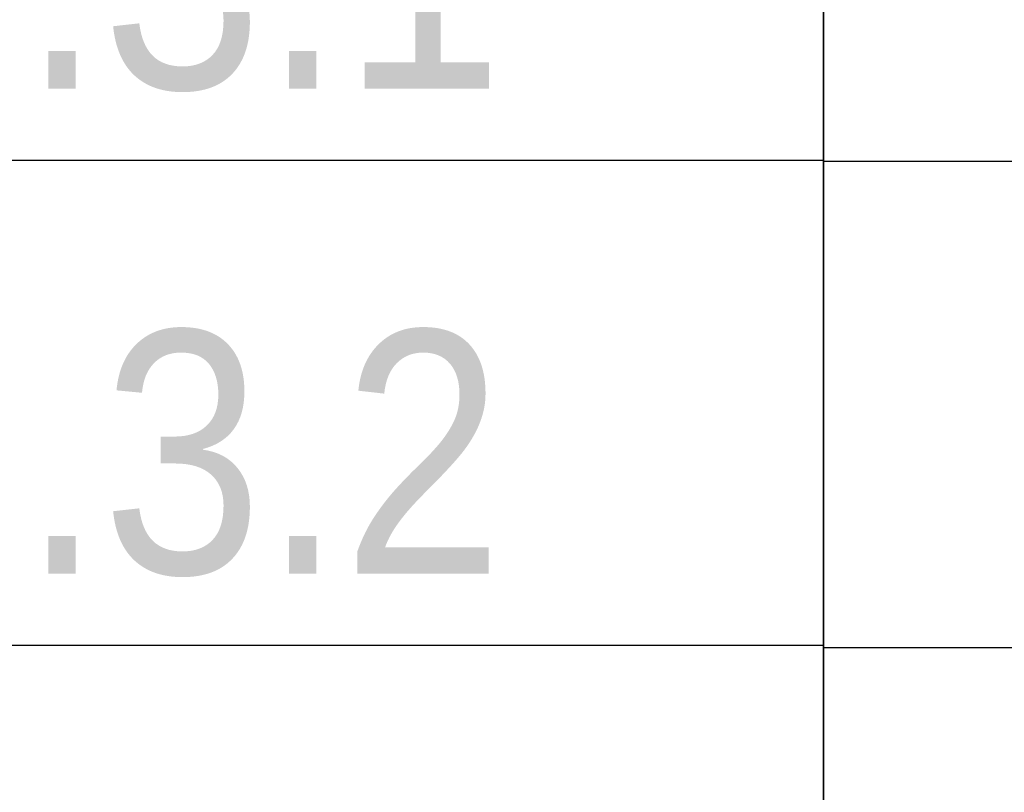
# Model space of a CAD drawing. Header units: millimetres. Extents: x -290 to 116110, y -2975 to 80225.
# Tile 220 of 256: x 62951 to 63964, y 72435 to 73230. Entities that reach past the tile are written whole.
import ezdxf
from ezdxf import colors
from ezdxf.entities.mleader import LeaderData, LeaderLine
from ezdxf.enums import TextEntityAlignment as Align
from ezdxf.math import Vec2, Vec3

# ---------------------------------------------------------------- set-up
doc = ezdxf.new("R2018")
doc.units = ezdxf.units.MM
doc.set_wipeout_variables(frame=1)
doc.layers.add('КИП_выноска', color=6, linetype='Continuous', lineweight=25)
doc.styles.add('Arial', font='arial.ttf', dxfattribs={"width": 0.85, "height": 350})
doc.styles.add('GOST 2.304', font='simplex.shx', dxfattribs={"width": 0.65, "oblique": 15})
doc.styles.get("Standard").update_dxf_attribs({"font": 'arial.ttf'})

# ---------------------------------------------------------------- blocks, each defined once
blk = doc.blocks.new('*U340')
at = {"color": 0, "linetype": 'Continuous', "lineweight": 30, "ltscale": 75, "width": 0.85, "flags": 104}
blk.add_attdef('ПРИМЕЧАНИЕ_1', text='', height=2.5, dxfattribs=at).set_placement((8, -4.61), align=Align.BOTTOM_CENTER)
at = {"color": 0, "lineweight": 30, "style": 'GOST 2.304', "width": 0.85}
for tag, p in [('ИМЯ_КАБЕЛЯ_2', (8, -15.721)), ('ИМЯ_КАБЕЛЯ_3', (8, -20.721)), ('ИМЯ_КАБЕЛЯ_4', (8, -25.721)), ('ИМЯ_КАБЕЛЯ_5', (8, -30.721)), ('ИМЯ_КАБЕЛЯ_6', (8, -35.721)), ('ИМЯ_КАБЕЛЯ_7', (8, -40.721)), ('ИМЯ_КАБЕЛЯ_8', (8, -45.721)), ('ИМЯ_КАБЕЛЯ_9', (8, -50.721))]:
    blk.add_attdef(tag, text='', height=2.5, dxfattribs=at).set_placement(p, align=Align.BOTTOM_CENTER)
at = {"color": 0, "lineweight": 30, "width": 0.85, "flags": 104}
blk.add_attdef('ПРИМЕЧАНИЕ_2', text='', height=2.5, dxfattribs=at).set_placement((8, -15.751), align=Align.BOTTOM_CENTER)
at = {"linetype": 'Continuous'}
blk.add_wipeout([(0, -5.721), (16, -5.721), (16, -10.721), (0, -10.721)], dxfattribs=at)
at = {"color": 0, "linetype": 'Continuous'}
blk.add_lwpolyline([(0, -10.721), (16, -10.721), (16, -5.721), (0, -5.721)], close=True, dxfattribs=at)
at = {"color": 0, "lineweight": 30, "style": 'GOST 2.304', "width": 0.85}
blk.add_attdef('ИМЯ_КАБЕЛЯ_1', text='', height=2.5, dxfattribs=at).set_placement((8, -10.721), align=Align.BOTTOM_CENTER)
blk = doc.blocks.new('_None')
blk = doc.blocks.new('*U339')
at = {"color": 0, "linetype": 'Continuous', "lineweight": 30, "ltscale": 75, "width": 0.85, "flags": 104}
blk.add_attdef('ПРИМЕЧАНИЕ_1', text='', height=2.5, dxfattribs=at).set_placement((8, 3.611), align=Align.BOTTOM_CENTER)
at = {"color": 0, "lineweight": 30, "style": 'GOST 2.304', "width": 0.85}
for tag, p in [('ИМЯ_КАБЕЛЯ_2', (8, -7.5)), ('ИМЯ_КАБЕЛЯ_3', (8, -12.5)), ('ИМЯ_КАБЕЛЯ_4', (8, -17.5)), ('ИМЯ_КАБЕЛЯ_5', (8, -22.5)), ('ИМЯ_КАБЕЛЯ_6', (8, -27.5)), ('ИМЯ_КАБЕЛЯ_7', (8, -32.5)), ('ИМЯ_КАБЕЛЯ_8', (8, -37.5)), ('ИМЯ_КАБЕЛЯ_9', (8, -42.5))]:
    blk.add_attdef(tag, text='', height=2.5, dxfattribs=at).set_placement(p, align=Align.BOTTOM_CENTER)
at = {"color": 0, "lineweight": 30, "width": 0.85, "flags": 104}
blk.add_attdef('ПРИМЕЧАНИЕ_2', text='', height=2.5, dxfattribs=at).set_placement((8, -7.53), align=Align.BOTTOM_CENTER)
at = {"linetype": 'Continuous'}
blk.add_wipeout([(0, 2.5), (16, 2.5), (16, -2.5), (0, -2.5)], dxfattribs=at)
at = {"color": 0}
blk.add_line((0, -2.5), (0, 0), dxfattribs=at)
at = {"color": 0, "linetype": 'Continuous'}
blk.add_lwpolyline([(0, -2.5), (16, -2.5), (16, 2.5), (0, 2.5)], close=True, dxfattribs=at)
at = {"color": 0, "lineweight": 30, "style": 'GOST 2.304', "width": 0.85}
blk.add_attdef('ИМЯ_КАБЕЛЯ_1', text='', height=2.5, dxfattribs=at).set_placement((8, -2.5), align=Align.BOTTOM_CENTER)

msp = doc.modelspace()

# ---------------------------------------------------------------- block references
at = {"layer": 'КИП_выноска'}
ref = msp.add_blockref('*U340', (62177.8, 74155.9), dxfattribs=dict(at, xscale=100, yscale=100, zscale=100))
ref.add_attrib('ИМЯ_КАБЕЛЯ_1', 'LS1.3.1 ', dxfattribs={"layer": '0', "color": 0, "lineweight": 30, "height": 250, "style": 'Arial', "width": 0.85}).set_placement((62977.8, 73083.8), align=Align.BOTTOM_CENTER)
lines = msp.add_mtext('\\W0.8500;', dxfattribs={"layer": '0', "color": 0, "lineweight": 30, "insert": (62977.8, 72580.8), "char_height": 2.5, "attachment_point": 1})
ref.add_attrib('ПРИМЕЧАНИЕ_2', '', (62977.8, 72580.8), dxfattribs={"flags": 104}).embed_mtext(lines)

# ---------------------------------------------------------------- next in the draw order: leaders
ml = msp.add_multileader_mtext('Standard', dxfattribs=at)
ml.set_content('LS1.3.1...LS1.3.4\\PДН1.3.1, ДН1.3.2', color=256, style='Arial')
ml.set_leader_properties(color=256, linetype='ByLayer', lineweight=-1)
ml.set_arrow_properties(name='NONE')
ml.build(insert=Vec2(0, 0))
ml.multileader.update_dxf_attribs({"has_dogleg": 0, "text_left_attachment_type": 6, "text_right_attachment_type": 6, "dogleg_length": 0.5, "arrow_head_size": 300})
ctx = ml.context
ctx.base_point, ctx.char_height, ctx.arrow_head_size, ctx.landing_gap_size, ctx.plane_origin = Vec3(62177.8, 74155.9), 250, 300, 100, Vec3(62722.9, 71603.7)
ctx.left_attachment, ctx.right_attachment = 6, 6
notes = []
notes.append((ctx, [(0, (1, 1, 0), (62177.3, 74155.9), (1, 0), 0.5, [(0, [(61394.3, 71919.8)], 0, [])])]))
ctx.mtext.insert, ctx.mtext.width, ctx.mtext.flow_direction = Vec3(62277.8, 74464.2), 3078.848, 5
ctx.mtext.has_bg_fill, ctx.mtext.bg_color, ctx.mtext.bg_scale_factor, ctx.mtext.bg_transparency, ctx.mtext.use_window_bg_color = 1, -1027028792, 1.5, 0, 1
for ctx, leaders in notes:
    for number, flags, end, landing, length, lines in leaders:
        leader = LeaderData()
        leader.index, (leader.has_last_leader_line, leader.has_dogleg_vector, leader.attachment_direction) = number, flags
        leader.last_leader_point, leader.dogleg_vector, leader.dogleg_length = Vec3(end), Vec3(landing), length
        for number, points, colour, breaks in lines:
            line = LeaderLine()
            line.index, line.vertices, line.color, line.breaks = number, Vec3.list(points), colors.encode_raw_color(colour), breaks
            leader.lines.append(line)
        ctx.leaders.append(leader)

# ---------------------------------------------------------------- next in the draw order: block references
ref = msp.add_blockref('*U339', (62177.8, 72834.8), dxfattribs=dict(at, xscale=100, yscale=100, zscale=100))
lines = msp.add_mtext('\\W0.8500;', dxfattribs={"layer": '0', "color": 0, "linetype": 'Continuous', "lineweight": 30, "ltscale": 75, "insert": (62977.8, 73195.9), "char_height": 2.5, "attachment_point": 1})
ref.add_attrib('ПРИМЕЧАНИЕ_1', '', (62977.8, 73195.9), dxfattribs={"flags": 104}).embed_mtext(lines)
ref.add_attrib('ИМЯ_КАБЕЛЯ_1', 'LS1.3.2 ', dxfattribs={"layer": '0', "color": 0, "lineweight": 30, "height": 250, "style": 'Arial', "width": 0.85}).set_placement((62977.8, 72584.8), align=Align.BOTTOM_CENTER)

# ---------------------------------------------------------------- next in the draw order: block references
ref = msp.add_blockref('*U339', (62177.8, 72335.8), dxfattribs=dict(at, xscale=100, yscale=100, zscale=100))
lines = msp.add_mtext('\\W0.8500;', dxfattribs={"layer": '0', "color": 0, "linetype": 'Continuous', "lineweight": 30, "ltscale": 75, "insert": (62977.8, 72696.9), "char_height": 2.5, "attachment_point": 1})
ref.add_attrib('ПРИМЕЧАНИЕ_1', '', (62977.8, 72696.9), dxfattribs={"flags": 104}).embed_mtext(lines)

# ---------------------------------------------------------------- next in the draw order: block references
at = {"layer": 'КИП_выноска', "xscale": 100, "yscale": 100, "zscale": 100}
msp.add_blockref('*U339', (63777.8, 72334.8), dxfattribs=at)

# ---------------------------------------------------------------- next in the draw order: block references
msp.add_blockref('*U339', (63777.8, 73332.8), dxfattribs=at)

# ---------------------------------------------------------------- next in the draw order: block references
msp.add_blockref('*U339', (63777.8, 72833.8), dxfattribs=at)

doc.saveas('drawing.dxf')
